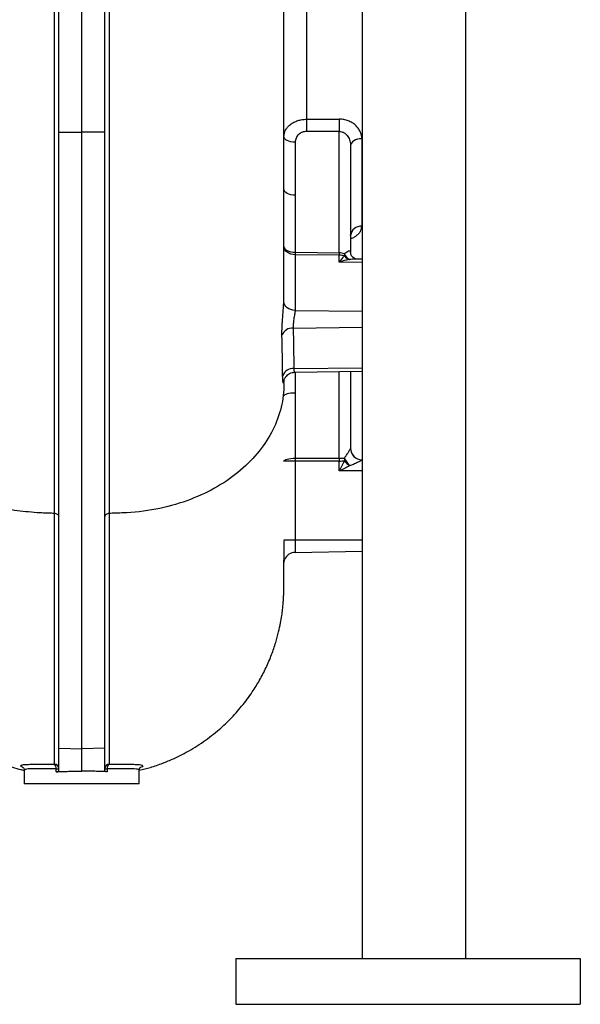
# Model space of a CAD drawing. Header units: millimetres. Extents: x 3 to 2256, y 2 to 1102.
# Tile 9 of 15: x 2012 to 2256, y 2 to 430. Entities that reach past the tile are written whole.
import ezdxf

# ---------------------------------------------------------------- set-up
doc = ezdxf.new("R2010")
doc.units = ezdxf.units.MM

msp = doc.modelspace()

# ---------------------------------------------------------------- linework, layer by layer
at = {"color": 7, "linetype": 'Continuous', "lineweight": 25}
for p, q in [((2028.92, 381.28), (2028.92, 707.41)), ((2038.92, 381.24), (2038.92, 707.54)), ((2048.92, 381.28), (2048.92, 707.41)), ((2160.92, 519.65), (2160.92, 21.65)), ((2205.92, 499.65), (2205.92, 21.65)), ((2136.75, 457.4), (2136.75, 386.91)), ((2151.01, 381.6), (2136.75, 381.59)), ((2151.01, 328.78), (2151.01, 381.6)), ((2028.92, 381.28), (2038.92, 381.24)), ((2028.92, 113.08), (2028.92, 381.28)), ((2048.92, 381.28), (2038.92, 381.24)), ((2038.92, 112.91), (2038.92, 381.24)), ((2048.92, 113.08), (2048.92, 381.28)), ((2160.84, 378.42), (2160.84, 340.33)), ((2131.84, 376.88), (2131.84, 353.87)), ((2155.92, 375.39), (2155.92, 328.9)), ((2131.84, 353.87), (2131.84, 328.99)), ((2131.84, 328.99), (2151.01, 328.78)), ((2151.01, 327.75), (2131.84, 327.95)), ((2151.01, 324.69), (2151.01, 327.75)), ((2160.92, 326), (2158.44, 326.05)), ((2160.92, 324.56), (2151.01, 324.69)), ((2126.92, 309.27), (2126.92, 309.44)), ((2131.78, 303.71), (2160.92, 303.35)), ((2130.93, 296.03), (2160.92, 296.4)), ((2131.23, 278.36), (2160.92, 278.73)), ((2131.57, 276.77), (2160.92, 277.29)), ((2155.92, 277.2), (2155.92, 243.64)), ((2126.92, 271.97), (2126.92, 273)), ((2131.84, 267.73), (2131.84, 239.38)), ((2131.84, 238.09), (2126.92, 238.09)), ((2131.84, 239.38), (2151.01, 239.42)), ((2151.01, 238.13), (2131.84, 238.09)), ((2151.01, 233.8), (2151.01, 238.13)), ((2160.84, 238.71), (2160.84, 238.68)), ((2160.92, 238.71), (2160.84, 238.71)), ((2160.92, 233.8), (2151.01, 233.8)), ((2131.83, 203.8), (2160.92, 203.8)), ((2131.81, 198.38), (2160.92, 198.89)), ((2028.92, 113.08), (2038.92, 112.91)), ((2028.92, 103.12), (2028.92, 113.08)), ((2048.92, 113.08), (2038.92, 112.91)), ((2038.92, 103.07), (2038.92, 112.91)), ((2048.92, 103.12), (2048.92, 113.08)), ((2013.92, 103.52), (2013.92, 97.65)), ((2027.81, 102.87), (2027.81, 104.22)), ((2027.81, 104.22), (2028.92, 104.22)), ((2048.92, 104.22), (2050.03, 104.22)), ((2050.03, 104.22), (2050.03, 102.87)), ((2063.92, 97.65), (2063.92, 103.53)), ((2038.92, 97.65), (2013.92, 97.65)), ((2063.92, 97.65), (2038.92, 97.65)), ((2105.92, 21.65), (2105.92, 1.65)), ((2105.92, 21.65), (2255.92, 21.65)), ((2255.92, 21.65), (2255.92, 1.65)), ((2105.92, 1.65), (2255.92, 1.65))]:
    msp.add_line(p, q, dxfattribs=at)
at = {"color": 8, "linetype": 'Continuous', "lineweight": 25}
for p, q in [((2131.84, 276.78), (2131.84, 267.73)), ((2151.01, 239.42), (2151.01, 277.11))]:
    msp.add_line(p, q, dxfattribs=at)
at = {"color": 7, "linetype": 'Continuous', "lineweight": 25, "flags": 128}
for points in [[(2136.75, 386.91), (2146.75, 386.92), (2151.01, 386.93)], [(2131.84, 376.88), (2130.87, 376.94), (2129.95, 377.08), (2129.1, 377.32), (2128.36, 377.63), (2127.75, 378), (2127.3, 378.43), (2127.02, 378.9), (2126.92, 379.38)], [(2160.84, 378.42), (2159.87, 378.36), (2158.95, 378.18), (2158.1, 377.89), (2157.36, 377.52), (2156.75, 377.06), (2156.3, 376.54), (2156.02, 375.98), (2155.92, 375.39)], [(2131.84, 353.87), (2130.87, 353.93), (2129.95, 354.08), (2129.1, 354.31), (2128.36, 354.62), (2127.75, 355), (2127.3, 355.43), (2127.02, 355.89), (2126.92, 356.37)], [(2131.84, 327.95), (2130.87, 328.03), (2129.95, 328.24), (2129.1, 328.57), (2128.36, 329.01), (2127.75, 329.54), (2127.3, 330.15), (2127.02, 330.81), (2126.92, 331.49)], [(2126.92, 331.49), (2127.02, 331.01), (2127.3, 330.54), (2127.75, 330.11), (2128.36, 329.74), (2129.1, 329.43), (2129.95, 329.19), (2130.87, 329.04), (2131.84, 328.99)], [(2131.78, 303.71), (2130.82, 303.81), (2129.9, 304.04), (2129.06, 304.4), (2128.32, 304.85), (2127.71, 305.4), (2127.25, 306.01), (2126.97, 306.67), (2126.87, 307.36)], [(2131.84, 267.73), (2130.87, 267.71), (2129.95, 267.63), (2129.1, 267.51), (2128.36, 267.35), (2127.75, 267.15), (2127.3, 266.93), (2127.02, 266.69), (2126.92, 266.44)], [(2126.92, 238.09), (2127.02, 238.34), (2127.3, 238.58), (2127.75, 238.8), (2128.36, 238.99), (2129.1, 239.15), (2129.95, 239.28), (2130.87, 239.35), (2131.84, 239.38)], [(2126.92, 203.81), (2127.01, 203.8), (2127.29, 203.8), (2127.74, 203.8), (2128.35, 203.8), (2129.09, 203.8), (2129.94, 203.8), (2130.86, 203.8), (2131.83, 203.8)]]:
    msp.add_lwpolyline(points, dxfattribs=at)
at = {"color": 7, "linetype": 'Continuous', "lineweight": 25}
for centre, radius, start, end in [((2357.16, 384.25), 220.43, 179.3087, 180.6913), ((2371.34, 384.27), 220.34, 179.308, 180.692), ((2160.44, 335.79), 4.56, 85.0606, 172.863), ((2309.35, 328.47), 177.51, 179.8329, 180.1671), ((2328.52, 328.27), 177.51, 179.8329, 180.1671), ((2159.94, 327.91), 6.72, 176.0851, 183.9149), ((2157.74, 330.09), 4.81, 200.9178, 241.8995), ((2156.92, 330.2), 4.59, 216.7185, 251.5976), ((2130.57, 291.22), 4.82, 85.7674, 158.7412), ((2130.79, 273.67), 4.71, 84.6837, 160.4555), ((2160.92, 243.71), 5, 180, 269), ((2160.9, 243.66), 4.98, 180.2107, 269.2191), ((2409.63, 238.73), 277.79, 179.8666, 180.1334), ((2428.8, 238.78), 277.79, 179.8666, 180.1334), ((2163.73, 238.85), 10.5, 176.8706, 183.1294), ((2168.18, 246.84), 16.68, 206.391, 220.3512), ((2164.26, 247.03), 14.07, 218.4427, 231.3356), ((2131.9, 193.38), 5, 91, 156.4617), ((2026.94, 104.21), 1.99, 0.3186, 87.3083), ((2025.62, 104.49), 2.21, 352.9265, 50.3215), ((2050.91, 104.21), 1.99, 92.7068, 179.6815), ((2052.23, 104.49), 2.21, 129.6925, 187.0855)]:
    msp.add_arc(centre, radius, start, end, dxfattribs=at)
for centre, ratio, start_param, end_param in [((2150.92, 325.14), 0.728029, 1.089018, 1.553343), ((2150.92, 325.14), 0.520922, 1.089018, 1.553343), ((2150.92, 239.45), 0.004486, 4.729842, 5.194167), ((2150.92, 239.45), 0.263305, 4.729842, 5.194167)]:
    msp.add_ellipse(centre, major_axis=(5, 0), ratio=ratio, start_param=start_param, end_param=end_param, dxfattribs=at)
for points, knots in [([(2027, 215.33), (2027, 215.49), (2027, 215.66), (2027, 216), (2027.01, 216.5), (2027.01, 217.67), (2027.01, 220.04), (2027.01, 222.08), (2027.01, 226.19), (2027.01, 228.96), (2027.02, 237.39), (2027.02, 243.14), (2027.02, 254.91), (2027.02, 260.94), (2027.02, 270.17), (2027.02, 273.29), (2027.02, 279.58), (2027.02, 282.77), (2027.02, 298.79), (2027.02, 311.94), (2027.01, 338.89), (2027.01, 352.69), (2027.01, 370.35), (2027.01, 373.9), (2027.01, 381.05), (2027.01, 384.64), (2027, 390.06), (2027, 391.88), (2027, 395.51), (2027, 397.34), (2027, 402.82), (2027, 406.47), (2027, 424.74), (2027, 439.38), (2027, 468.71), (2027, 483.4), (2027, 501.78), (2027, 505.46), (2027, 512.82), (2027, 516.51), (2027, 527.55), (2027, 534.84), (2027.01, 556.46), (2027.01, 570.57), (2027.01, 598.18), (2027.01, 611.68), (2027.01, 626.53), (2027.01, 628.17), (2027.01, 631.44), (2027.01, 633.07), (2027.01, 637.92), (2027.01, 641.12), (2027.01, 650.59), (2027.01, 656.76), (2027.01, 674.83), (2027.01, 686.29), (2027.01, 699.88), (2027.01, 702.56), (2027.01, 706.52), (2027.01, 707.83), (2027.01, 710.42), (2027.01, 711.7), (2027.01, 714.24), (2027.01, 715.5), (2027.01, 718), (2027.01, 719.23), (2027.01, 722.9), (2027.01, 725.29), (2027.01, 736.93), (2027.01, 745.31), (2027.01, 756.53), (2027.01, 760.04), (2027.01, 766.62), (2027.01, 769.68), (2027.01, 773.21), (2027.01, 773.9), (2027.01, 775.25), (2027.01, 775.91), (2027.01, 777.85), (2027.01, 779.08), (2027.01, 781.41), (2027.01, 782.5), (2027.01, 784.05), (2027.01, 784.55), (2027.01, 785.28), (2027.01, 785.64), (2027.01, 786.04), (2027.01, 786.21), (2027.01, 786.33), (2027.01, 786.38), (2027.01, 786.44)], [0, 0, 0, 0, 0.000977, 0.000977, 0.001953, 0.003906, 0.007813, 0.015625, 0.015625, 0.03125, 0.03125, 0.0625, 0.0625, 0.09375, 0.09375, 0.109375, 0.109375, 0.125, 0.125, 0.1875, 0.1875, 0.25, 0.25, 0.265625, 0.265625, 0.28125, 0.28125, 0.289062, 0.289062, 0.296875, 0.296875, 0.3125, 0.3125, 0.375, 0.375, 0.4375, 0.4375, 0.453125, 0.453125, 0.46875, 0.46875, 0.5, 0.5, 0.5625, 0.5625, 0.625, 0.625, 0.632812, 0.632812, 0.640625, 0.640625, 0.65625, 0.65625, 0.6875, 0.6875, 0.75, 0.75, 0.765625, 0.765625, 0.773437, 0.773437, 0.78125, 0.78125, 0.789062, 0.789062, 0.796875, 0.796875, 0.8125, 0.8125, 0.875, 0.875, 0.90625, 0.90625, 0.9375, 0.9375, 0.945312, 0.945312, 0.953125, 0.953125, 0.96875, 0.96875, 0.984375, 0.984375, 0.992187, 0.992187, 0.996094, 0.998047, 0.999023, 0.999023, 1, 1, 1, 1]), ([(2050.84, 786.44), (2050.84, 786.38), (2050.84, 786.33), (2050.84, 786.21), (2050.84, 786.04), (2050.84, 785.64), (2050.84, 784.81), (2050.84, 784.07), (2050.84, 782.53), (2050.84, 781.45), (2050.84, 778), (2050.84, 775.46), (2050.84, 769.88), (2050.84, 766.84), (2050.84, 761.91), (2050.84, 760.21), (2050.84, 757.56), (2050.84, 756.66), (2050.84, 754.83), (2050.84, 753.9), (2050.84, 745.41), (2050.84, 737.01), (2050.84, 723.14), (2050.84, 718.31), (2050.84, 711.99), (2050.84, 710.72), (2050.84, 708.13), (2050.84, 706.82), (2050.84, 704.16), (2050.84, 702.82), (2050.84, 700.13), (2050.84, 698.77), (2050.84, 686.46), (2050.84, 674.96), (2050.84, 650.85), (2050.84, 638.23), (2050.84, 623.4), (2050.84, 621.75), (2050.84, 618.43), (2050.84, 616.76), (2050.84, 611.75), (2050.84, 608.39), (2050.84, 598.26), (2050.84, 591.43), (2050.84, 570.73), (2050.84, 556.65), (2050.84, 535.09), (2050.84, 527.83), (2050.84, 518.66), (2050.84, 516.83), (2050.84, 513.14), (2050.84, 511.3), (2050.84, 505.77), (2050.84, 502.08), (2050.84, 483.67), (2050.84, 468.96), (2050.84, 439.61), (2050.84, 424.96), (2050.84, 406.68), (2050.84, 403.02), (2050.84, 395.72), (2050.84, 392.09), (2050.84, 384.87), (2050.84, 381.28), (2050.84, 374.14), (2050.84, 370.6), (2050.84, 352.94), (2050.84, 339.13), (2050.83, 318.88), (2050.83, 312.2), (2050.83, 302.31), (2050.83, 299.03), (2050.83, 292.52), (2050.83, 289.28), (2050.83, 279.65), (2050.83, 273.36), (2050.83, 264.09), (2050.83, 261.03), (2050.83, 254.99), (2050.83, 252), (2050.83, 243.15), (2050.83, 237.39), (2050.83, 228.96), (2050.83, 226.18), (2050.84, 222.07), (2050.84, 220.03), (2050.84, 217.67), (2050.84, 216.5), (2050.84, 216), (2050.84, 215.66), (2050.84, 215.49), (2050.84, 215.33)], [0, 0, 0, 0, 0.000977, 0.000977, 0.001953, 0.003906, 0.007812, 0.015625, 0.015625, 0.03125, 0.03125, 0.0625, 0.0625, 0.09375, 0.09375, 0.109375, 0.109375, 0.117187, 0.117187, 0.125, 0.125, 0.1875, 0.1875, 0.21875, 0.21875, 0.226562, 0.226562, 0.234375, 0.234375, 0.242187, 0.242187, 0.25, 0.25, 0.3125, 0.3125, 0.375, 0.375, 0.382812, 0.382812, 0.390625, 0.390625, 0.40625, 0.40625, 0.4375, 0.4375, 0.5, 0.5, 0.53125, 0.53125, 0.539062, 0.539062, 0.546875, 0.546875, 0.5625, 0.5625, 0.625, 0.625, 0.6875, 0.6875, 0.703125, 0.703125, 0.71875, 0.71875, 0.734375, 0.734375, 0.75, 0.75, 0.8125, 0.8125, 0.84375, 0.84375, 0.859375, 0.859375, 0.875, 0.875, 0.90625, 0.90625, 0.921875, 0.921875, 0.9375, 0.9375, 0.96875, 0.96875, 0.984375, 0.984375, 0.992188, 0.996094, 0.998047, 0.999023, 0.999023, 1, 1, 1, 1]), ([(2126.92, 309.44), (2126.92, 312.84), (2126.92, 320.14), (2126.92, 331.67), (2126.92, 344.5), (2126.92, 358), (2126.92, 372.1), (2126.92, 385.87), (2126.92, 399.26), (2126.92, 412.63), (2126.92, 425.87), (2126.92, 438.85), (2126.92, 448.88), (2126.92, 454.59), (2126.92, 456.24)], [0, 0, 0, 0, 0.078907, 0.16907, 0.256306, 0.357173, 0.45393, 0.546609, 0.635226, 0.719647, 0.808582, 0.891574, 0.968707, 1, 1, 1, 1]), ([(2126.92, 379.38), (2126.92, 379.87), (2126.99, 380.36), (2127.17, 381.07), (2127.24, 381.3), (2127.42, 381.77), (2127.53, 382), (2127.89, 382.68), (2128.19, 383.11), (2128.71, 383.72), (2128.9, 383.92), (2129.3, 384.3), (2129.51, 384.48), (2130.19, 385.01), (2130.69, 385.33), (2131.48, 385.74), (2131.76, 385.87), (2132.33, 386.11), (2132.62, 386.21), (2133.53, 386.51), (2134.15, 386.65), (2135.42, 386.85), (2136.09, 386.91), (2136.75, 386.91)], [0, 0, 0, 0, 0.125, 0.125, 0.1875, 0.1875, 0.25, 0.25, 0.375, 0.375, 0.4375, 0.4375, 0.5, 0.5, 0.625, 0.625, 0.6875, 0.6875, 0.75, 0.75, 0.875, 0.875, 1, 1, 1, 1]), ([(2160.84, 378.42), (2160.84, 378.96), (2160.78, 379.49), (2160.54, 380.54), (2160.36, 381.06), (2159.89, 382.06), (2159.6, 382.54), (2159.09, 383.24), (2158.9, 383.46), (2158.5, 383.9), (2158.29, 384.11), (2157.85, 384.51), (2157.61, 384.7), (2157.12, 385.06), (2156.86, 385.24), (2156.06, 385.72), (2155.49, 386), (2154.58, 386.34), (2154.27, 386.44), (2153.64, 386.62), (2153.32, 386.69), (2152.35, 386.87), (2151.68, 386.93), (2151.01, 386.93)], [0, 0, 0, 0, 0.125, 0.125, 0.25, 0.25, 0.375, 0.375, 0.4375, 0.4375, 0.5, 0.5, 0.5625, 0.5625, 0.625, 0.625, 0.75, 0.75, 0.8125, 0.8125, 0.875, 0.875, 1, 1, 1, 1]), ([(2136.75, 381.59), (2136.4, 381.59), (2136.06, 381.56), (2135.4, 381.42), (2135.08, 381.33), (2134.62, 381.13), (2134.47, 381.06), (2134.18, 380.91), (2134.05, 380.82), (2133.65, 380.55), (2133.41, 380.35), (2132.96, 379.9), (2132.77, 379.66), (2132.43, 379.16), (2132.29, 378.89), (2131.95, 378.05), (2131.84, 377.47), (2131.84, 376.88)], [0, 0, 0, 0, 0.125, 0.125, 0.25, 0.25, 0.3125, 0.3125, 0.375, 0.375, 0.5, 0.5, 0.625, 0.625, 0.75, 0.75, 1, 1, 1, 1]), ([(2151.01, 381.6), (2151.39, 381.61), (2151.76, 381.55), (2152.31, 381.39), (2152.48, 381.33), (2152.83, 381.17), (2152.99, 381.08), (2153.3, 380.89), (2153.45, 380.78), (2153.74, 380.55), (2153.88, 380.43), (2154.27, 380.04), (2154.5, 379.75), (2154.91, 379.15), (2155.09, 378.83), (2155.4, 378.18), (2155.52, 377.84), (2155.72, 377.16), (2155.8, 376.8), (2155.9, 376.1), (2155.92, 375.75), (2155.92, 375.39)], [0, 0, 0, 0, 0.125, 0.125, 0.1875, 0.1875, 0.25, 0.25, 0.3125, 0.3125, 0.375, 0.375, 0.5, 0.5, 0.625, 0.625, 0.75, 0.75, 0.875, 0.875, 1, 1, 1, 1]), ([(2155.93, 336.35), (2155.94, 336.42), (2155.94, 336.54), (2155.95, 336.54), (2155.95, 336.54)], [0, 0, 0, 0, 0.581356, 1, 1, 1, 1]), ([(2131.84, 327.95), (2131.84, 323.91), (2131.84, 317.85), (2131.84, 310.78), (2131.84, 307.75), (2131.84, 306.24), (2131.84, 305.73), (2131.83, 304.72), (2131.81, 304.22), (2131.78, 303.71)], [0, 0, 0, 0, 0.5, 0.75, 0.875, 0.875, 0.9375, 0.9375, 1, 1, 1, 1]), ([(2153.24, 327.45), (2152.87, 327.07), (2152.51, 326.64), (2151.76, 325.71), (2151.38, 325.21), (2151.01, 324.69)], [0, 0, 0, 0, 0.5, 0.5, 1, 1, 1, 1]), ([(2155.47, 325.84), (2154.74, 325.72), (2154, 325.56), (2152.51, 325.17), (2151.76, 324.95), (2151.01, 324.69)], [0, 0, 0, 0, 0.5, 0.5, 1, 1, 1, 1]), ([(2153.24, 328.37), (2153.59, 328.62), (2153.9, 328.86), (2154.49, 329.28), (2154.76, 329.46), (2155.26, 329.69), (2155.49, 329.74), (2155.74, 329.6), (2155.81, 329.52), (2155.9, 329.27), (2155.92, 329.1), (2155.92, 328.9)], [0, 0, 0, 0, 0.25, 0.25, 0.5, 0.5, 0.75, 0.75, 0.875, 0.875, 1, 1, 1, 1]), ([(2158.53, 326.04), (2158.54, 326.04), (2158.57, 326.04), (2158.33, 326.06), (2157.77, 326.24), (2157.02, 326.7), (2156.38, 327.43), (2156.02, 328.2), (2155.93, 328.71), (2155.93, 328.85), (2155.93, 328.89)], [0, 0, 0, 0, 0.033269, 0.148147, 0.29227, 0.453667, 0.643533, 0.79421, 0.924329, 1, 1, 1, 1]), ([(2126.87, 307.36), (2126.89, 307.67), (2126.91, 308.15), (2126.92, 308.71), (2126.92, 308.95), (2126.92, 309.11), (2126.92, 309.19), (2126.92, 309.27)], [0, 0, 0, 0, 0.5, 0.75, 0.875, 0.875, 1, 1, 1, 1]), ([(2126.07, 292.97), (2126.06, 293.45), (2126.06, 293.96), (2126.07, 294.78), (2126.07, 295.06), (2126.09, 295.65), (2126.1, 295.95), (2126.13, 296.86), (2126.16, 297.49), (2126.24, 298.77), (2126.28, 299.44), (2126.38, 300.76), (2126.43, 301.42), (2126.51, 302.41), (2126.54, 302.74), (2126.59, 303.38), (2126.61, 303.69), (2126.66, 304.31), (2126.69, 304.62), (2126.73, 305.21), (2126.75, 305.5), (2126.81, 306.35), (2126.85, 306.88), (2126.87, 307.36)], [0, 0, 0, 0, 0.125, 0.125, 0.1875, 0.1875, 0.25, 0.25, 0.375, 0.375, 0.5, 0.5, 0.625, 0.625, 0.6875, 0.6875, 0.75, 0.75, 0.8125, 0.8125, 0.875, 0.875, 1, 1, 1, 1]), ([(2131.78, 303.71), (2131.76, 303.46), (2131.72, 303.18), (2131.64, 302.59), (2131.59, 302.27), (2131.49, 301.62), (2131.43, 301.28), (2131.32, 300.59), (2131.27, 300.24), (2131.16, 299.53), (2131.11, 299.17), (2131.03, 298.48), (2130.99, 298.14), (2130.95, 297.64), (2130.94, 297.48), (2130.93, 297.16), (2130.92, 297.01), (2130.91, 296.56), (2130.91, 296.29), (2130.93, 296.03)], [0, 0, 0, 0, 0.125, 0.125, 0.25, 0.25, 0.375, 0.375, 0.5, 0.5, 0.625, 0.625, 0.75, 0.75, 0.8125, 0.8125, 0.875, 0.875, 1, 1, 1, 1]), ([(2126.89, 273), (2126.88, 273), (2126.88, 272.99), (2126.92, 273.18), (2127.04, 273.6), (2127.31, 274.22), (2127.78, 274.95), (2128.48, 275.67), (2129.4, 276.28), (2130.46, 276.69), (2131.21, 276.74), (2131.58, 276.77)], [0, 0, 0, 0, 0.059964, 0.151519, 0.237191, 0.332188, 0.44832, 0.577426, 0.71642, 0.862069, 1, 1, 1, 1]), ([(2126.91, 273.51), (2126.91, 273.41), (2126.9, 273.14), (2126.89, 273.05), (2126.88, 273)], [0, 0, 0, 0, 0.35543, 1, 1, 1, 1]), ([(2153.24, 239.43), (2153.59, 239.85), (2153.9, 240.29), (2154.49, 241.18), (2154.76, 241.62), (2155.26, 242.45), (2155.49, 242.86), (2155.74, 243.31), (2155.81, 243.44), (2155.9, 243.6), (2155.92, 243.64), (2155.92, 243.64)], [0, 0, 0, 0, 0.25, 0.25, 0.5, 0.5, 0.75, 0.75, 0.875, 0.875, 1, 1, 1, 1]), ([(2153.24, 238.28), (2152.87, 237.55), (2152.51, 236.8), (2151.76, 235.31), (2151.38, 234.55), (2151.01, 233.8)], [0, 0, 0, 0, 0.5, 0.5, 1, 1, 1, 1]), ([(2155.47, 236.04), (2154.74, 235.68), (2154, 235.31), (2152.51, 234.56), (2151.76, 234.18), (2151.01, 233.8)], [0, 0, 0, 0, 0.5, 0.5, 1, 1, 1, 1]), ([(2160.84, 238.68), (2160.84, 238.66), (2160.82, 238.63), (2160.76, 238.56), (2160.71, 238.52), (2160.6, 238.43), (2160.53, 238.38), (2160.37, 238.28), (2160.28, 238.22), (2160, 238.05), (2159.78, 237.93), (2159.32, 237.68), (2159.07, 237.55), (2158.56, 237.3), (2158.3, 237.18), (2157.76, 236.94), (2157.48, 236.81), (2156.64, 236.46), (2156.06, 236.24), (2155.47, 236.04)], [0, 0, 0, 0, 0.0625, 0.0625, 0.125, 0.125, 0.1875, 0.1875, 0.25, 0.25, 0.375, 0.375, 0.5, 0.5, 0.625, 0.625, 0.75, 0.75, 1, 1, 1, 1]), ([(2027.01, 215.33), (2026.78, 215.34), (2025.69, 215.37), (2024, 215.43), (2022.23, 215.51), (2020.72, 215.58), (2019.86, 215.62), (2019.45, 215.64)], [0.623672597, 0.623672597, 0.623672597, 0.623672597, 0.624220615, 0.626353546, 0.628486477, 0.630619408, 0.63275234, 0.63275234, 0.63275234, 0.63275234]), ([(2027.03, 106.19), (2027.02, 107.77), (2027.02, 109.74), (2027.01, 112.66), (2027.01, 113.27), (2027.01, 114.53), (2027.01, 115.18), (2027.01, 116.04), (2027.01, 116.21), (2027.01, 116.54), (2027.01, 116.71), (2027.01, 117.21), (2027, 118.23), (2027, 119.3), (2027, 123.01), (2027, 126.39), (2027, 132.06), (2027, 134.06), (2027, 138.25), (2027, 140.45), (2027, 145.06), (2027, 147.46), (2027, 151.21), (2027, 152.48), (2027, 155.07), (2027, 156.39), (2027, 163.09), (2027, 168.8), (2027, 177.89), (2027, 181.01), (2027, 187.42), (2027.01, 190.72), (2027.01, 197.48), (2027.01, 200.94), (2027.01, 206.25), (2027.01, 208.03), (2027.01, 210.75), (2027.01, 212.11), (2027.01, 213.72), (2027.01, 214.52), (2027.01, 214.87), (2027.01, 215.1), (2027.01, 215.21), (2027.01, 215.33)], [0, 0, 0, 0, 0.125, 0.125, 0.15625, 0.15625, 0.1875, 0.1875, 0.195313, 0.195313, 0.203125, 0.203125, 0.21875, 0.25, 0.25, 0.375, 0.375, 0.4375, 0.4375, 0.5, 0.5, 0.5625, 0.5625, 0.59375, 0.59375, 0.625, 0.625, 0.75, 0.75, 0.8125, 0.8125, 0.875, 0.875, 0.9375, 0.9375, 0.96875, 0.96875, 0.984375, 0.992188, 0.996094, 0.998047, 0.998047, 1, 1, 1, 1]), ([(2028.92, 213.93), (2028.92, 214.11), (2028.87, 214.29), (2028.68, 214.62), (2028.54, 214.77), (2028.19, 215.03), (2027.98, 215.13), (2027.51, 215.28), (2027.26, 215.32), (2027.01, 215.33)], [0, 0, 0, 0, 0.25, 0.25, 0.5, 0.5, 0.75, 0.75, 1, 1, 1, 1]), ([(2050.84, 215.33), (2050.59, 215.32), (2050.33, 215.28), (2049.87, 215.13), (2049.66, 215.03), (2049.3, 214.77), (2049.16, 214.62), (2048.97, 214.29), (2048.92, 214.11), (2048.92, 213.94)], [0, 0, 0, 0, 0.25, 0.25, 0.5, 0.5, 0.75, 0.75, 1, 1, 1, 1]), ([(2050.84, 215.33), (2050.84, 215.27), (2050.84, 215.21), (2050.84, 215.1), (2050.84, 214.92), (2050.84, 214.52), (2050.84, 213.72), (2050.84, 212.11), (2050.84, 208.93), (2050.84, 206.26), (2050.84, 200.98), (2050.84, 197.54), (2050.84, 187.5), (2050.84, 181.14), (2050.84, 169.11), (2050.84, 163.44), (2050.84, 152.78), (2050.84, 147.79), (2050.84, 142), (2050.84, 140.87), (2050.84, 138.65), (2050.84, 137.56), (2050.84, 134.38), (2050.84, 132.36), (2050.84, 126.61), (2050.84, 123.19), (2050.84, 119.43), (2050.84, 118.7), (2050.84, 117.65), (2050.84, 117.3), (2050.84, 116.63), (2050.84, 116.3), (2050.84, 115.61), (2050.84, 115.27), (2050.84, 114.6), (2050.84, 114.28), (2050.84, 113.32), (2050.84, 112.7), (2050.83, 109.75), (2050.82, 107.78), (2050.82, 106.19)], [0, 0, 0, 0, 0.000977, 0.000977, 0.001953, 0.003906, 0.007813, 0.015625, 0.03125, 0.0625, 0.0625, 0.125, 0.125, 0.25, 0.25, 0.375, 0.375, 0.5, 0.5, 0.53125, 0.53125, 0.5625, 0.5625, 0.625, 0.625, 0.75, 0.75, 0.78125, 0.78125, 0.796875, 0.796875, 0.8125, 0.8125, 0.828125, 0.828125, 0.84375, 0.84375, 0.875, 0.875, 1, 1, 1, 1]), ([(2058.39, 215.64), (2057.98, 215.62), (2057.12, 215.58), (2055.6, 215.51), (2053.82, 215.43), (2052.13, 215.37), (2051.06, 215.34), (2050.84, 215.33)], [0.648816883, 0.648816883, 0.648816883, 0.648816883, 0.650968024, 0.653119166, 0.655270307, 0.657421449, 0.657945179, 0.657945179, 0.657945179, 0.657945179]), ([(1950.92, 203.29), (1950.92, 202.65), (1950.93, 200.35), (1950.93, 196.88), (1950.94, 193.1), (1950.94, 190.13), (1950.95, 187.99), (1950.95, 186.56), (1950.96, 185.77), (1950.96, 185.36), (1950.96, 184.93), (1950.97, 184.18), (1950.98, 183.37), (1950.99, 182.47), (1950.99, 181.81), (1951.01, 181.19), (1951.02, 180.54), (1951.06, 179.46), (1951.12, 177.99), (1951.26, 176.04), (1951.49, 173.57), (1951.87, 170.63), (1952.48, 167.03), (1953.46, 162.63), (1954.87, 157.72), (1957.1, 151.54), (1960.33, 144.58), (1964.8, 137.17), (1969.23, 131.33), (1973.33, 126.74), (1977.11, 123.01), (1981.54, 119.18), (1986.81, 115.28), (1992.6, 111.71), (1998.81, 108.56), (2005.35, 105.93), (2010.45, 104.28), (2013.38, 103.63), (2013.86, 103.52)], [0, 0, 0, 0, 0.018859, 0.0669, 0.109271, 0.145857, 0.176589, 0.199145, 0.21705, 0.232318, 0.247119, 0.261456, 0.313335, 0.33968, 0.36378, 0.385653, 0.405047, 0.421689, 0.436182, 0.449436, 0.463293, 0.478576, 0.498339, 0.52265, 0.551252, 0.580491, 0.628141, 0.674458, 0.719441, 0.745796, 0.773444, 0.804844, 0.839995, 0.878871, 0.914093, 0.951853, 0.992118, 1, 1, 1, 1]), ([(2126.88, 189.2), (2126.88, 189.34), (2126.89, 190.15), (2126.91, 191.98), (2126.94, 194.87), (2126.98, 198.51), (2127.01, 201.46), (2127.04, 203.35), (2127.04, 203.61)], [0, 0, 0, 0, 0.043014, 0.245935, 0.464729, 0.703854, 0.959469, 1, 1, 1, 1]), ([(2131.83, 203.8), (2131.83, 203.44), (2131.83, 203.09), (2131.82, 202.39), (2131.82, 202.05), (2131.82, 201.56), (2131.82, 201.4), (2131.82, 201.09), (2131.82, 200.93), (2131.82, 200.49), (2131.82, 200.22), (2131.82, 199.72), (2131.82, 199.49), (2131.81, 199.09), (2131.81, 198.93), (2131.81, 198.72), (2131.81, 198.66), (2131.81, 198.56), (2131.81, 198.52), (2131.81, 198.41), (2131.81, 198.38), (2131.81, 198.38)], [0, 0, 0, 0, 0.125, 0.125, 0.25, 0.25, 0.3125, 0.3125, 0.375, 0.375, 0.5, 0.5, 0.625, 0.625, 0.75, 0.75, 0.8125, 0.8125, 0.875, 0.875, 1, 1, 1, 1]), ([(2063.95, 103.53), (2065.57, 103.93), (2069.03, 104.78), (2073.98, 106.51), (2078.87, 108.54), (2083.24, 110.69), (2087.29, 112.98), (2091, 115.34), (2094.58, 117.9), (2098.82, 121.29), (2103.58, 125.69), (2108.66, 131.35), (2112.91, 137.07), (2116.4, 142.74), (2119.22, 148.17), (2121.56, 153.68), (2123.34, 158.9), (2124.6, 163.51), (2125.43, 167.43), (2125.98, 170.69), (2126.33, 173.38), (2126.55, 175.54), (2126.67, 177.16), (2126.73, 178.17), (2126.76, 178.7), (2126.77, 179.06), (2126.8, 179.6), (2126.83, 180.51), (2126.86, 181.89), (2126.86, 183.84), (2126.87, 186.32), (2126.88, 189.46), (2126.89, 191.86), (2126.89, 193.31), (2126.89, 193.39)], [0, 0, 0, 0, 0.035962, 0.077033, 0.113342, 0.150576, 0.182354, 0.213883, 0.245612, 0.277537, 0.331166, 0.385581, 0.441682, 0.484926, 0.529168, 0.573773, 0.613826, 0.648303, 0.677229, 0.701077, 0.721075, 0.737368, 0.750103, 0.759596, 0.763356, 0.768514, 0.777232, 0.789504, 0.814542, 0.847464, 0.888175, 0.936544, 0.996393, 1, 1, 1, 1]), ([(2126.91, 193.75), (2126.91, 193.78), (2126.93, 194.03), (2127.02, 194.6), (2127.21, 195.09), (2127.32, 195.37)], [0, 0, 0, 0, 0.063308, 0.459706, 1, 1, 1, 1]), ([(2013.48, 104.67), (2013.47, 104.67), (2013.46, 104.68), (2013.59, 104.57), (2013.79, 104.22), (2013.96, 103.8), (2013.91, 103.55), (2013.91, 103.53)], [0, 0, 0, 0, 0.154912, 0.448275, 0.71287, 0.975614, 1, 1, 1, 1]), ([(2028.92, 103.12), (2028.92, 103.09), (2028.9, 103.07), (2028.8, 103.01), (2028.72, 102.99), (2028.53, 102.94), (2028.41, 102.92), (2028.14, 102.89), (2027.98, 102.88), (2027.81, 102.87)], [0, 0, 0, 0, 0.25, 0.25, 0.5, 0.5, 0.75, 0.75, 1, 1, 1, 1]), ([(2027.81, 102.87), (2028.68, 102.92), (2029.57, 102.96), (2031.37, 103.03), (2032.28, 103.05), (2034.14, 103.09), (2035.08, 103.1), (2036.99, 103.1), (2037.96, 103.09), (2038.92, 103.07)], [0, 0, 0, 0, 0.25, 0.25, 0.5, 0.5, 0.75, 0.75, 1, 1, 1, 1]), ([(2050.03, 102.87), (2049.17, 102.92), (2048.28, 102.96), (2046.48, 103.03), (2045.56, 103.05), (2043.71, 103.09), (2042.77, 103.1), (2040.86, 103.1), (2039.89, 103.09), (2038.92, 103.07)], [0, 0, 0, 0, 0.25, 0.25, 0.5, 0.5, 0.75, 0.75, 1, 1, 1, 1]), ([(2050.03, 102.87), (2049.87, 102.88), (2049.71, 102.89), (2049.44, 102.92), (2049.32, 102.94), (2049.13, 102.99), (2049.05, 103.01), (2048.95, 103.06), (2048.92, 103.09), (2048.92, 103.12)], [0, 0, 0, 0, 0.25, 0.25, 0.5, 0.5, 0.75, 0.75, 1, 1, 1, 1]), ([(2063.95, 103.52), (2063.95, 103.68), (2063.96, 104.07), (2064.18, 104.46), (2064.36, 104.67), (2064.38, 104.69), (2064.4, 104.7)], [0, 0, 0, 0, 0.184869, 0.444885, 0.706838, 1, 1, 1, 1])]:
    msp.add_open_spline(points, degree=3, knots=knots, dxfattribs=at)
at = {"color": 8, "linetype": 'Continuous', "lineweight": 25}
for points, knots in [([(2155.92, 334.89), (2156.27, 335.02), (2157.15, 335.35), (2158.33, 336.07), (2159.42, 337), (2160.53, 338.39), (2160.71, 339.55), (2160.84, 340.33)], [0, 0, 0, 0, 0.114667, 0.28807, 0.466937, 0.645858, 1, 1, 1, 1]), ([(2158.44, 326), (2158.17, 326.01), (2157.27, 326.06), (2156.21, 325.93), (2155.47, 325.84)], [0, 0, 0, 0, 0.299023, 1, 1, 1, 1]), ([(2126.9, 273.51), (2126.9, 273.3), (2126.89, 272.42), (2126.74, 271.94), (2126.54, 272.2), (2126.39, 273.45), (2126.37, 274.73), (2126.36, 275.25)], [0, 0, 0, 0, 0.076572, 0.321815, 0.572598, 0.828991, 1, 1, 1, 1]), ([(2131.23, 278.36), (2131.24, 278.1), (2131.27, 277.43), (2131.41, 276.84), (2131.53, 276.84), (2131.57, 276.84)], [0, 0, 0, 0, 0.283142, 0.712427, 1, 1, 1, 1]), ([(2019.45, 215.64), (2016.18, 215.91), (2009.69, 216.44), (2000.35, 218.46), (1991.6, 221.28), (1983.52, 224.81), (1978.77, 227.75), (1976.43, 229.19)], [0, 0, 0, 0, 0.208806, 0.412875, 0.613064, 0.809947, 1, 1, 1, 1]), ([(2013.59, 104.54), (2013.53, 104.57), (2013.19, 104.73), (2012.87, 104.92), (2012.59, 105.14), (2012.42, 105.32), (2012.38, 105.53), (2012.55, 105.72), (2012.96, 105.87), (2013.72, 106), (2014.67, 106.07), (2015.86, 106.11), (2017.4, 106.13), (2019.5, 106.13), (2021.92, 106.13), (2024.19, 106.14), (2025.92, 106.17), (2027.03, 106.19)], [0, 0, 0, 0, 0.015375, 0.092648, 0.12413, 0.167176, 0.232237, 0.297936, 0.370966, 0.430302, 0.535905, 0.579485, 0.637833, 0.772448, 0.842333, 0.899076, 1, 1, 1, 1]), ([(2027.81, 104.22), (2027.22, 104.21), (2025.44, 104.17), (2023.25, 104.16), (2021.24, 104.17), (2019.37, 104.17), (2017.74, 104.18), (2016.41, 104.14), (2015.3, 104.08), (2014.51, 103.97), (2014.1, 103.8), (2013.93, 103.67), (2013.96, 103.57), (2013.97, 103.52)], [0, 0, 0, 0, 0.07172, 0.217428, 0.29157, 0.365609, 0.516167, 0.592868, 0.666914, 0.817542, 0.89431, 0.948765, 1, 1, 1, 1]), ([(2063.89, 103.53), (2063.89, 103.59), (2063.88, 103.79), (2063.26, 104), (2061.9, 104.14), (2059.86, 104.18), (2057.21, 104.17), (2053.94, 104.15), (2051.35, 104.2), (2050.03, 104.22)], [0, 0, 0, 0, 0.073466, 0.222793, 0.376552, 0.525881, 0.679551, 0.837214, 1, 1, 1, 1]), ([(2050.82, 106.19), (2050.96, 106.19), (2052.42, 106.15), (2055.07, 106.12), (2058.37, 106.13), (2061.15, 106.13), (2063.28, 106.08), (2064.75, 105.94), (2065.55, 105.64), (2065.48, 105.19), (2064.68, 104.78), (2064.39, 104.63)], [0, 0, 0, 0, 0.013471, 0.132426, 0.254899, 0.374465, 0.497462, 0.617661, 0.741297, 0.906518, 1, 1, 1, 1])]:
    msp.add_open_spline(points, degree=3, knots=knots, dxfattribs=at)
at = {"color": 7, "linetype": 'Continuous', "lineweight": 25}
for points in [[(2130.93, 296.03), (2131.09, 290.14), (2131.18, 284.25), (2131.23, 278.36)], [(2126.36, 275.25), (2126.31, 281.14), (2126.23, 287.05), (2126.07, 292.97)], [(2126.92, 271.82), (2126.92, 268.37), (2126.09, 261.5), (2122.45, 251.57), (2116.5, 242.3), (2108.4, 233.96), (2098.31, 226.82), (2086.46, 221.14), (2073.09, 217.19), (2063.38, 215.9), (2058.39, 215.64)], [(2131.84, 238.09), (2131.84, 226.66), (2131.84, 215.23), (2131.83, 203.8)]]:
    msp.add_open_spline(points, degree=3, dxfattribs=at)

doc.saveas('drawing.dxf')
